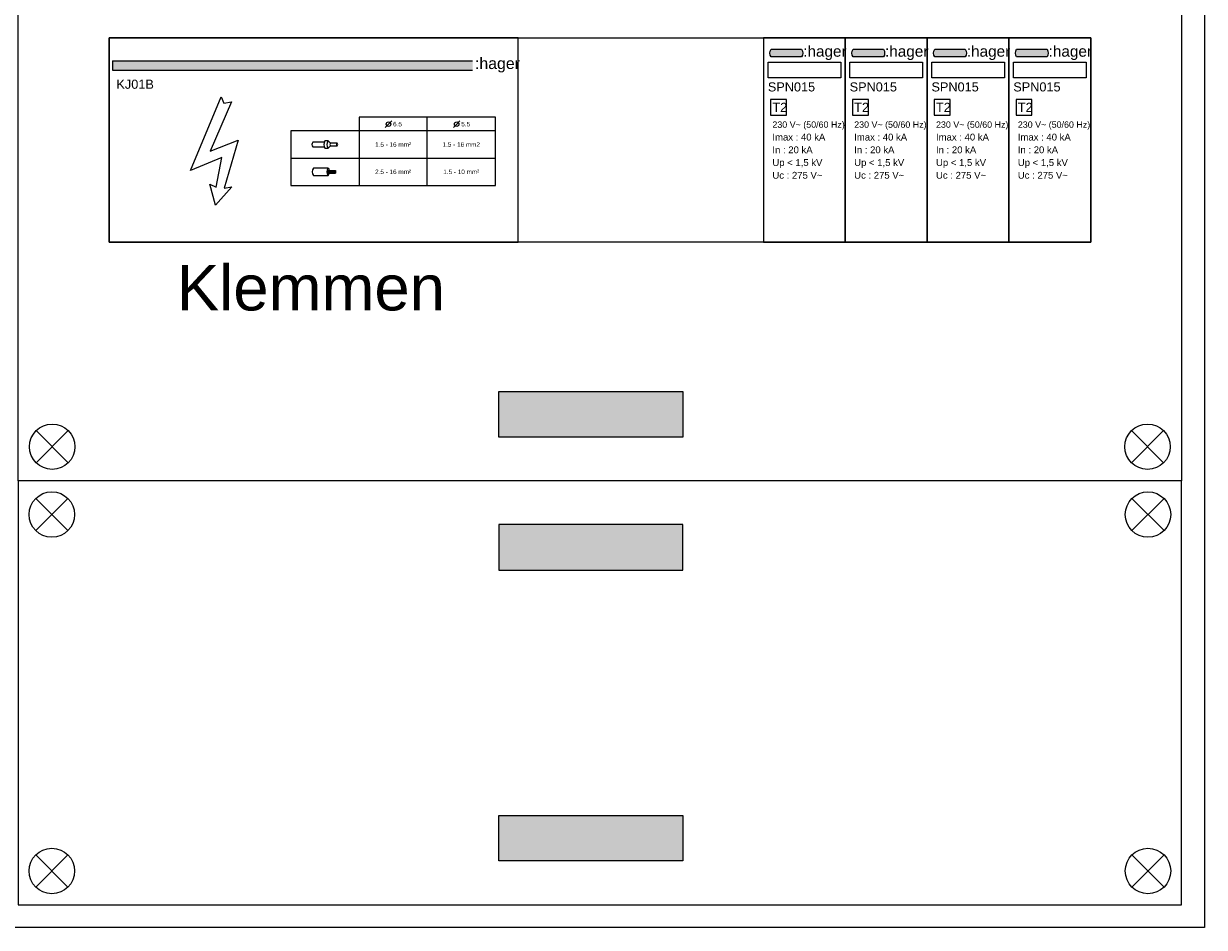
# Model space of a CAD drawing. Header units: millimetres. Extents: x -30977 to 210218, y -180497 to 109503.
# Tile 19 of 31: x -12059 to -9461, y 14206 to 16195. Entities that reach past the tile are written whole.
import ezdxf
from ezdxf.enums import TextEntityAlignment as Align

# ---------------------------------------------------------------- set-up
doc = ezdxf.new("R2010")
doc.units = ezdxf.units.MM
doc.header["$LTSCALE"] = 100
doc.layers.add('EL$6----', color=7, linetype='Continuous')
doc.styles.add('Arial', font='arial.ttf')

# ---------------------------------------------------------------- blocks, each defined once
blk = doc.blocks.new('Hager KJ01B')
h = blk.add_hatch(color=160)
h.dxf.hatch_style = 1
h.paths.add_polyline_path([(800, -50.86537269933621), (7.371422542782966, -50.86537269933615), (7.371422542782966, -70.86537269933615), (800, -70.8653726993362)])
at = {"color": 0}
for p, q in [((7.371422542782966, -50.86537269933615), (800, -50.86537269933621)), ((7.371422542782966, -50.86537269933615), (7.371422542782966, -70.86537269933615)), ((7.371422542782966, -70.86537269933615), (800, -70.8653726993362))]:
    blk.add_line(p, q, dxfattribs=at)
blk.add_lwpolyline([(0, 0), (0, -450.0000199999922), (900, -450.0000199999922), (900, 0), (0, 0)], dxfattribs=at)
blk.add_lwpolyline([(246.7028584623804, -130.0701923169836), (252.3106584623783, -143.7780923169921), (269.1340584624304, -140.8406923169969), (222.8028084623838, -249.3328923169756), (284.1618584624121, -225.5254423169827), (253.2453084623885, -330.7936423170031), (270.0687084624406, -327.8561923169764), (234.1655584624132, -368.371692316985), (221.4678084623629, -321.9813923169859), (235.487308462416, -328.8353423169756), (248.5721584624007, -263.2330423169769), (179.6239084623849, -292.1870423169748)], close=True)
at = {"flags": 128}
for points in [[(400, -325.0000099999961), (850, -325.0000099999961), (850, -175.0000099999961), (550, -175.0000099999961), (550, -205.0000099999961), (400, -205.0000099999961)], [(550, -205.0000099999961), (550, -325.0000099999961), (850, -325.0000099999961), (850, -205.0000099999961)]]:
    blk.add_lwpolyline(points, close=True, dxfattribs=at)
for points in [[(400, -265.0000099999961), (700, -265.0000099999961), (700, -175.0000099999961)], [(622.0725779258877, -182.9274320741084), (615, -190.0000099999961), (607.9289321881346, -197.0710778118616)], [(772.0725779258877, -182.9274320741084), (765, -190.0000099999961), (757.9289321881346, -197.0710778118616)], [(482.0895400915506, -227.0000099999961), (487.0895400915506, -232.0000099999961)], [(482.0895400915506, -243.0000099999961), (487.0895400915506, -238.0000099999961)], [(700, -325.0000099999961), (700, -265.0000099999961), (850, -265.0000099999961)], [(481.8198440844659, -293.5000099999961), (498.6092360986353, -293.5000099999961)], [(481.8198440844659, -295.0000099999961), (497.5698440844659, -295.0000099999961)], [(481.8198440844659, -296.5000099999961), (498.6092360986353, -296.5000099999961)], [(482.3395400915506, -292.0000099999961), (498.0895400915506, -292.0000099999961)], [(482.3395400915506, -298.0000099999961), (498.0895400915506, -298.0000099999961)], [(498.0895400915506, -294.2500099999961), (497.7698440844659, -294.2500099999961)], [(498.0895400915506, -295.7500099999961), (497.7698440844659, -295.7500099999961)], [(498.6092360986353, -295.0000099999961), (498.2895400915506, -295.0000099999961)]]:
    blk.add_lwpolyline(points, dxfattribs=at)
for points in [[(473.3414632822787, -230.0000099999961), (448.3414632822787, -230.0000099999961, 0.4), (448.3414632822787, -240.0000099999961), (473.3414632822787, -240.0000099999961)], [(502.0895400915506, -238.0000099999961, 0.3333333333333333), (502.0895400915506, -232.0000099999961)], [(481.8198440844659, -293.5000099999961, 0.2666666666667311), (481.8198440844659, -295.0000099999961)], [(481.8198440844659, -295.0000099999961, 0.2666666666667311), (481.8198440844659, -296.5000099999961)], [(481.8198440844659, -293.5000099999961, -0.2666666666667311), (481.8198440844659, -295.0000099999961)], [(481.8198440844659, -295.0000099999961, -0.2666666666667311), (481.8198440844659, -296.5000099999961)], [(482.0895400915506, -287.0000099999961, -0.1791931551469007), (484.0895400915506, -292.0000099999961)], [(482.0895400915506, -303.0000099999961, 0.173213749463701), (484.0895400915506, -298.0000099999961)], [(482.3395400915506, -292.0000099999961, 0.2666666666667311), (482.3395400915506, -293.5000099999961)], [(482.3395400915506, -296.5000099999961, 0.2666666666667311), (482.3395400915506, -298.0000099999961)], [(482.3395400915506, -292.0000099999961, -0.2666666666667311), (482.3395400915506, -293.5000099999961)], [(482.3395400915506, -296.5000099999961, -0.2666666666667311), (482.3395400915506, -298.0000099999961)], [(497.5698440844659, -293.5000099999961, 0.2666666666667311), (497.5698440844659, -295.0000099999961)], [(497.5698440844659, -295.0000099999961, 0.2666666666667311), (497.5698440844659, -296.5000099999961)], [(497.5698440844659, -293.5000099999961, -0.2666666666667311), (497.5698440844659, -295.0000099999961)], [(497.5698440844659, -295.0000099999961, -0.2666666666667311), (497.5698440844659, -296.5000099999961)], [(498.0895400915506, -292.0000099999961, 0.2666666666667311), (498.0895400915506, -293.5000099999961)], [(498.0895400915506, -294.2500099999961, 0.2666666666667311), (498.0895400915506, -295.7500099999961)], [(498.0895400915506, -296.5000099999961, 0.2666666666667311), (498.0895400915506, -298.0000099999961)], [(498.0895400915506, -292.0000099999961, -0.2666666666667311), (498.0895400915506, -293.5000099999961)], [(498.0895400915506, -294.2500099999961, -0.2666666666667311), (498.0895400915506, -295.7500099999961)], [(498.0895400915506, -296.5000099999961, -0.2666666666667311), (498.0895400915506, -298.0000099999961)], [(498.6092360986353, -293.5000099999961, 0.2666666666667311), (498.6092360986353, -295.0000099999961)], [(498.6092360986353, -295.0000099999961, 0.2666666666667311), (498.6092360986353, -296.5000099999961)], [(498.6092360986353, -293.5000099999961, -0.2666666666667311), (498.6092360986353, -295.0000099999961)], [(498.6092360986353, -295.0000099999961, -0.2666666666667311), (498.6092360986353, -296.5000099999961)]]:
    blk.add_lwpolyline(points, format="xyb", dxfattribs=at)
for points in [[(474.5895400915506, -227.0000099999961, 0.25), (474.5895400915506, -243.0000099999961), (482.0895400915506, -243.0000099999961, -0.25), (482.0895400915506, -227.0000099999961)], [(487.0895400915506, -238.0000099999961), (502.0895400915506, -238.0000099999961, -0.3333333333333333), (502.0895400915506, -232.0000099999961), (487.0895400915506, -232.0000099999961, 0.3333333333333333)], [(449.5895400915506, -287.0000099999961, 0.3641608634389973), (449.5895400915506, -303.0000099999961), (482.0895400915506, -303.0000099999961, -0.25), (482.0895400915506, -287.0000099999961)]]:
    blk.add_lwpolyline(points, format="xyb", close=True, dxfattribs=at)
for centre in [(615, -190.0000099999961), (765, -190.0000099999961)]:
    blk.add_circle(centre, 5)
at = {"color": 160, "style": 'Arial'}
blk.add_text(':hager', height=25, dxfattribs=at).set_placement((805.1419521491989, -68.68158702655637))
at = {"style": 'Arial'}
blk.add_text('KJ01B', height=20, dxfattribs=at).set_placement((16.30924701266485, -112.1451366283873))
at = {"char_height": 10, "style": 'Arial'}
for s, width, insert, attachment_point in [('6.5', 19.39107992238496, (625, -190.0000099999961), 4), ('5.5', 19.39107992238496, (775, -190.0000099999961), 4), ('1.5 - 16 mm²', 152.8012459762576, (625, -235.0000099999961), 5), ('1.5 - 16 mm2', 152.8012459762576, (775, -235.0000099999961), 5), ('2.5 - 16 mm²', 152.8012459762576, (625, -295.0000099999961), 5), ('1.5 - 10 mm²', 152.8012459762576, (775, -295.0000099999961), 5)]:
    blk.add_mtext_dynamic_manual_height_columns(s, width=width, gutter_width=6, heights=[0], dxfattribs=dict(at, insert=insert, attachment_point=attachment_point))
blk = doc.blocks.new('*U149')
h = blk.add_hatch(color=160)
h.dxf.hatch_style = 1
edge = h.paths.add_edge_path()
edge.add_line((83.89660015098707, -41.97447950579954), (16.95768241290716, -41.97447950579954))
edge.add_arc((28.49761912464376, -33.4694712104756), 14.33545623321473, 143.6095442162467, 216.3904557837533, ccw=False)
edge.add_line((16.95768241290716, -24.96446291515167), (83.89660015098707, -24.96446291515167))
edge.add_arc((71.65120721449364, -33.4694712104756), 14.90921910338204, -34.78181866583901, 34.78181866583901, ccw=False)
h = blk.add_hatch(color=160)
h.dxf.hatch_style = 1
edge = h.paths.add_edge_path()
edge.add_line((263.8966001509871, -41.97447950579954), (196.9576824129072, -41.97447950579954))
edge.add_arc((208.4976191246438, -33.4694712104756), 14.33545623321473, 143.6095442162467, 216.3904557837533, ccw=False)
edge.add_line((196.9576824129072, -24.96446291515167), (263.8966001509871, -24.96446291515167))
edge.add_arc((251.6512072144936, -33.4694712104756), 14.90921910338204, -34.78181866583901, 34.78181866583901, ccw=False)
h = blk.add_hatch(color=160)
h.dxf.hatch_style = 1
edge = h.paths.add_edge_path()
edge.add_line((443.8966001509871, -41.97447950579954), (376.9576824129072, -41.97447950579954))
edge.add_arc((388.4976191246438, -33.4694712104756), 14.33545623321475, 143.6095442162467, 216.3904557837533, ccw=False)
edge.add_line((376.9576824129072, -24.96446291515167), (443.8966001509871, -24.96446291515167))
edge.add_arc((431.6512072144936, -33.4694712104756), 14.90921910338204, -34.78181866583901, 34.78181866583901, ccw=False)
h = blk.add_hatch(color=160)
h.dxf.hatch_style = 1
edge = h.paths.add_edge_path()
edge.add_line((623.8966001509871, -41.97447950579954), (556.9576824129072, -41.97447950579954))
edge.add_arc((568.4976191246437, -33.4694712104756), 14.33545623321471, 143.6095442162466, 216.3904557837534, ccw=False)
edge.add_line((556.9576824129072, -24.96446291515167), (623.8966001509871, -24.96446291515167))
edge.add_arc((611.6512072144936, -33.4694712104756), 14.90921910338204, -34.78181866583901, 34.78181866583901, ccw=False)
at = {"color": 0}
for points in [[(0, 0), (0, -450.0000199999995), (180, -450.0000199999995), (180, 0), (0, 0)], [(180, 0), (180, -450.0000199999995), (360, -450.0000199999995), (360, 0), (180, 0)], [(360, 0), (360, -450.0000199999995), (540, -450.0000199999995), (540, 0), (360, 0)], [(540, 0), (540, -450.0000199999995), (720, -450.0000199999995), (720, 0), (540, 0)]]:
    blk.add_lwpolyline(points, dxfattribs=at)
for points in [[(83.89660015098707, -41.97447950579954), (16.95768241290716, -41.97447950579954, -0.3286909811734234), (16.95768241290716, -24.96446291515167), (83.89660015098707, -24.96446291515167, -0.3132067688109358)], [(263.8966001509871, -41.97447950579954), (196.9576824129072, -41.97447950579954, -0.3286909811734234), (196.9576824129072, -24.96446291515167), (263.8966001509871, -24.96446291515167, -0.3132067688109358)], [(443.8966001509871, -41.97447950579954), (376.9576824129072, -41.97447950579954, -0.3286909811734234), (376.9576824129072, -24.96446291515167), (443.8966001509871, -24.96446291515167, -0.3132067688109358)], [(623.8966001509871, -41.97447950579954), (556.9576824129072, -41.97447950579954, -0.3286909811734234), (556.9576824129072, -24.96446291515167), (623.8966001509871, -24.96446291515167, -0.3132067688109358)]]:
    blk.add_lwpolyline(points, format="xyb", close=True)
at = {"flags": 128}
for points in [[(10, -53.32110491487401), (170, -53.32110491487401), (170, -88.32110491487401), (10, -88.32110491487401)], [(190, -53.32110491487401), (350, -53.32110491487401), (350, -88.32110491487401), (190, -88.32110491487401)], [(370, -53.32110491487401), (530, -53.32110491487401), (530, -88.32110491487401), (370, -88.32110491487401)], [(550, -53.32110491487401), (710, -53.32110491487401), (710, -88.32110491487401), (550, -88.32110491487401)], [(15.68418982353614, -135.5160118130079), (15.68418982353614, -170.5160118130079), (50.68418982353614, -170.5160118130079), (50.68418982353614, -135.5160118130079)], [(195.6841898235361, -135.5160118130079), (195.6841898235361, -170.5160118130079), (230.6841898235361, -170.5160118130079), (230.6841898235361, -135.5160118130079)], [(375.6841898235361, -135.5160118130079), (375.6841898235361, -170.5160118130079), (410.6841898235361, -170.5160118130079), (410.6841898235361, -135.5160118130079)], [(555.6841898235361, -135.5160118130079), (555.6841898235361, -170.5160118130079), (590.6841898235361, -170.5160118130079), (590.6841898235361, -135.5160118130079)]]:
    blk.add_lwpolyline(points, close=True, dxfattribs=at)
at = {"color": 160, "style": 'Arial'}
for p in [(87.30079580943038, -41.59648179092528), (267.3007958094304, -41.59648179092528), (447.3007958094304, -41.59648179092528), (627.3007958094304, -41.59648179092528)]:
    blk.add_text(':hager', height=24.12171109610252, dxfattribs=at).set_placement(p)
at = {"style": 'Arial'}
for s, height, p in [('SPN015', 20, (9.539663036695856, -118.0403654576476)), ('SPN015', 20, (189.5396630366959, -118.0403654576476)), ('SPN015', 20, (369.5396630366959, -118.0403654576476)), ('SPN015', 20, (549.5396630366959, -118.0403654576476)), ('T2', 20, (19.53966303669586, -163.0403654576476)), ('T2', 20, (199.5396630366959, -163.0403654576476)), ('T2', 20, (379.5396630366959, -163.0403654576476)), ('T2', 20, (559.5396630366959, -163.0403654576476)), ('230 V~ (50/60 Hz)', 14, (19.53966303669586, -198.0403654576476)), ('230 V~ (50/60 Hz)', 14, (199.5396630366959, -198.0403654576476)), ('230 V~ (50/60 Hz)', 14, (379.5396630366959, -198.0403654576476)), ('230 V~ (50/60 Hz)', 14, (559.5396630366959, -198.0403654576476)), ('Imax : 40 kA', 15, (19.53966303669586, -226.0403654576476)), ('Imax : 40 kA', 15, (199.5396630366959, -226.0403654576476)), ('Imax : 40 kA', 15, (379.5396630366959, -226.0403654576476)), ('Imax : 40 kA', 15, (559.5396630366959, -226.0403654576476)), ('In : 20 kA', 15, (19.53966303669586, -254.0403654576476)), ('In : 20 kA', 15, (199.5396630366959, -254.0403654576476)), ('In : 20 kA', 15, (379.5396630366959, -254.0403654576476)), ('In : 20 kA', 15, (559.5396630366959, -254.0403654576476)), ('Up < 1,5 kV', 15, (19.53966303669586, -282.0403654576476)), ('Up < 1,5 kV', 15, (199.5396630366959, -282.0403654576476)), ('Up < 1,5 kV', 15, (379.5396630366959, -282.0403654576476)), ('Up < 1,5 kV', 15, (559.5396630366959, -282.0403654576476)), ('Uc : 275 V~', 15, (19.53966303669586, -310.0403654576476)), ('Uc : 275 V~', 15, (199.5396630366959, -310.0403654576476)), ('Uc : 275 V~', 15, (379.5396630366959, -310.0403654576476)), ('Uc : 275 V~', 15, (559.5396630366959, -310.0403654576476))]:
    blk.add_text(s, height=height, dxfattribs=at).set_placement(p)

msp = doc.modelspace()

# ---------------------------------------------------------------- hatches: boundary and pattern name
at = {"layer": 'EL$6----'}
for points in [[(-10608.76948128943, 15384.88584465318), (-10608.76948128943, 15284.88584465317), (-11013.67500924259, 15284.88584465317), (-11013.67500924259, 15384.88584465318)], [(-10608.76948128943, 14992.24635159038), (-10608.76948128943, 15092.24635159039), (-11013.67500924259, 15092.24635159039), (-11013.67500924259, 14992.24635159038)], [(-10608.76948128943, 14451.98080465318), (-10608.76948128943, 14351.98080465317), (-11013.67500924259, 14351.98080465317), (-11013.67500924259, 14451.98080465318)]]:
    msp.add_hatch(color=256, dxfattribs=at).paths.add_polyline_path(points)

# ---------------------------------------------------------------- linework, layer by layer
for points in [[(-14681.22224526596, 23504.37617812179), (-9461.222245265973, 23504.37617812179), (-9461.222245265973, 14205.66105812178), (-14681.22224526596, 14205.66105812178)], [(-12071.22224526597, 21188.56609812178), (-9511.222245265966, 21188.56609812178), (-9511.22224526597, 15188.56609812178), (-12071.22224526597, 15188.56609812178)], [(-12071.22224526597, 14255.66105812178), (-9511.222245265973, 14255.66105812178), (-9511.222245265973, 15188.56609812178), (-12071.22224526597, 15188.56609812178)]]:
    msp.add_lwpolyline(points, close=True, dxfattribs=at)
at = {"layer": 'EL$6----', "ltscale": 0.2}
msp.add_lwpolyline([(-9711.222245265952, 15713.56608812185), (-11871.22224526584, 15713.56608812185), (-11871.22224526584, 16163.56610812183), (-9711.222245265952, 16163.56610812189)], close=True, dxfattribs=at)
at = {"layer": 'EL$6----', "flags": 128}
for points in [[(-11013.67500924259, 15384.88584465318), (-10608.76948128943, 15384.88584465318), (-10608.76948128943, 15284.88584465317), (-11013.67500924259, 15284.88584465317), (-11013.67500924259, 15384.88584465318)], [(-11013.67500924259, 14992.24635159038), (-10608.76948128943, 14992.24635159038), (-10608.76948128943, 15092.24635159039), (-11013.67500924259, 15092.24635159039), (-11013.67500924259, 14992.24635159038)], [(-11013.67500924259, 14451.98080465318), (-10608.76948128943, 14451.98080465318), (-10608.76948128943, 14351.98080465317), (-11013.67500924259, 14351.98080465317), (-11013.67500924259, 14451.98080465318)]]:
    msp.add_lwpolyline(points, dxfattribs=at)
at = {"layer": 'EL$6----'}
for points in [[(-12031.5775843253, 15228.21075906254), (-11960.86690620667, 15298.92143718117)], [(-11960.86690620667, 15228.21075906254), (-12031.5775843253, 15298.92143718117)], [(-9550.866906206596, 15228.21075906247), (-9621.577584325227, 15298.9214371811)], [(-9621.577584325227, 15228.21075906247), (-9550.866906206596, 15298.9214371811)], [(-12032.39791653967, 15079.03109127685), (-11961.68723842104, 15149.74176939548)], [(-11961.68723842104, 15079.03109127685), (-12032.39791653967, 15149.74176939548)], [(-9550.046573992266, 15079.03109127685), (-9620.757252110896, 15149.74176939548)], [(-9620.757252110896, 15079.03109127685), (-9550.046573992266, 15149.74176939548)], [(-12032.39791653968, 14365.1960649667), (-11961.68723842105, 14294.48538684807)], [(-11961.68723842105, 14365.1960649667), (-12032.39791653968, 14294.48538684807)], [(-9550.046573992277, 14365.1960649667), (-9620.757252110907, 14294.48538684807)], [(-9620.757252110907, 14365.1960649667), (-9550.046573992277, 14294.48538684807)]]:
    msp.add_lwpolyline(points, dxfattribs=at)
for centre in [(-11996.22224526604, 15263.56609812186), (-9586.22224526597, 15263.56609812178), (-11997.0425774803, 15114.38643033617), (-9585.401913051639, 15114.38643033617), (-11997.0425774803, 14329.84072590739), (-9585.40191305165, 14329.84072590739)]:
    msp.add_circle(centre, 50, dxfattribs=at)

# ---------------------------------------------------------------- block references
for name, p in [('Hager KJ01B', (-11871.22224526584, 16163.56610812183)), ('*U149', (-10431.22229414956, 16163.56610812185))]:
    msp.add_blockref(name, p, dxfattribs=at)

# ---------------------------------------------------------------- texts
at = {"layer": 'EL$6----', "style": 'Arial'}
msp.add_text('Klemmen', height=100, dxfattribs=at).set_placement((-11426.98532242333, 15613.56608812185), align=Align.MIDDLE_CENTER)

doc.saveas('drawing.dxf')
